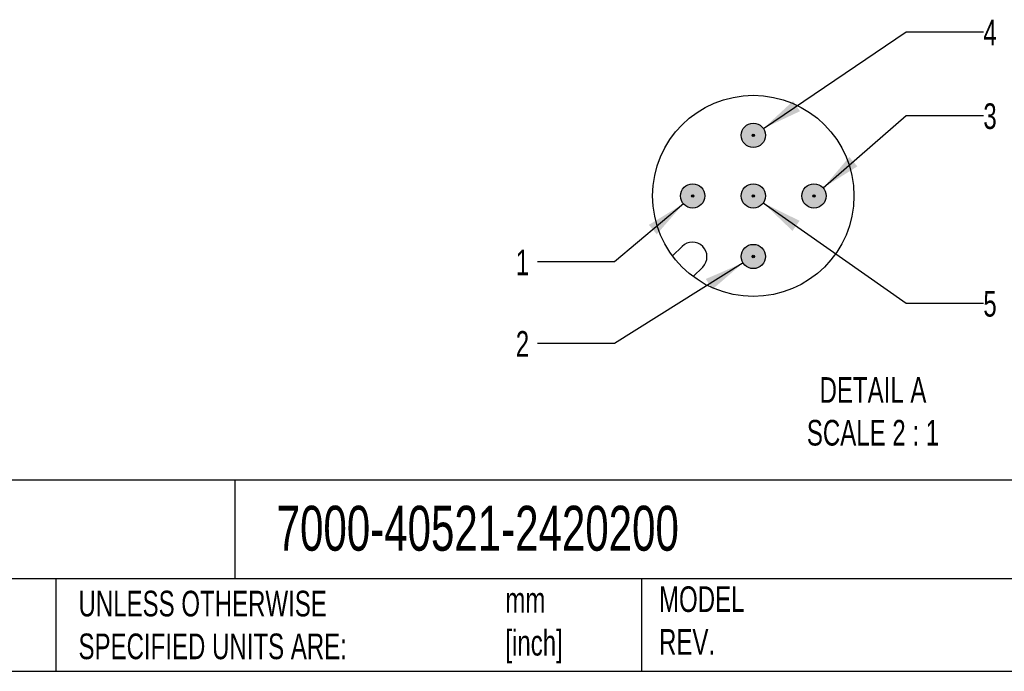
# Model space of a CAD drawing. Header units: millimetres. Extents: x 6 to 273, y 6 to 210.
# Tile 2 of 5: x 138 to 219, y 6 to 60. Entities that reach past the tile are written whole.
import ezdxf

# ---------------------------------------------------------------- set-up
doc = ezdxf.new("R2010")
doc.units = ezdxf.units.MM
doc.linetypes.add('SLD-Solid', pattern=[0])
doc.layers.add('DIMENSIONS', color=140, linetype='SLD-Solid', lineweight=25)
doc.layers.add('TEXT', color=140, linetype='SLD-Solid', lineweight=25)
doc.layers.add('HATCH', color=6, linetype='SLD-Solid')
doc.layers.add('SLD-DEFPOINTS', color=7, linetype='Continuous')
doc.styles.add('SLDTEXTSTYLE0', font='TXT', dxfattribs={"width": 0.7})
doc.dimstyles.new('SLDDIMSTYLE5', dxfattribs={"dimtxt": 2.158008, "dimasz": 3.302, "dimexe": 0, "dimexo": 0.0625, "dimgap": 0.539502, "dimtad": 0, "dimtih": 1, "dimtoh": 1, "dimdec": 1, "dimlfac": 0.5, "dimrnd": 1e-09, "dimzin": 12, "dimdsep": 46, "dimtxsty": 'SLDTEXTSTYLE0', "dimsah": 1, "dimcen": 0, "dimadec": 0, "dimazin": 3, "dimtfac": 1, "dimtdec": 1, "dimtofl": 0, "dimtmove": 0, "dimatfit": 3, "dimfxl": 0, "dimfrac": 2, "dimtolj": 1, "dimtzin": 12, "dimarcsym": 0})

# ---------------------------------------------------------------- blocks, each defined once
blk = doc.blocks.new('_D_13')
at = {"layer": 'DIMENSIONS'}
for p, q in [((192.746, 44.932), (187.07, 40.131)), ((187.07, 40.131), (180.72, 40.131))]:
    blk.add_line(p, q, dxfattribs=at)
blk.add_solid([(192.746, 44.932), (189.897, 43.188), (190.553, 42.412)], dxfattribs=at)
at = {"layer": 'DIMENSIONS', "insert": (178.925, 41.145), "char_height": 2.117, "attachment_point": 1, "style": 'SLDTEXTSTYLE0'}
blk.add_mtext('1', dxfattribs=at)
blk = doc.blocks.new('_D_14')
at = {"layer": 'DIMENSIONS'}
for p, q in [((197.662, 40.047), (187.07, 33.41)), ((187.07, 33.41), (180.72, 33.41))]:
    blk.add_line(p, q, dxfattribs=at)
blk.add_solid([(197.662, 40.047), (194.594, 38.724), (195.134, 37.864)], dxfattribs=at)
at = {"layer": 'DIMENSIONS', "insert": (178.925, 34.424), "char_height": 2.117, "attachment_point": 1, "style": 'SLDTEXTSTYLE0'}
blk.add_mtext('2', dxfattribs=at)
blk = doc.blocks.new('_D_15')
at = {"layer": 'DIMENSIONS'}
for p, q in [((204.264, 46.235), (211.126, 52.203)), ((211.126, 52.203), (217.476, 52.203))]:
    blk.add_line(p, q, dxfattribs=at)
blk.add_solid([(204.264, 46.235), (207.089, 48.018), (206.422, 48.785)], dxfattribs=at)
at = {"layer": 'DIMENSIONS', "insert": (217.476, 53.217), "char_height": 2.117, "attachment_point": 1, "style": 'SLDTEXTSTYLE0'}
blk.add_mtext('3', dxfattribs=at)
blk = doc.blocks.new('_D_16')
at = {"layer": 'DIMENSIONS'}
for p, q in [((199.338, 51.138), (211.126, 59.105)), ((211.126, 59.105), (217.476, 59.105))]:
    blk.add_line(p, q, dxfattribs=at)
blk.add_solid([(199.338, 51.138), (202.358, 52.566), (201.789, 53.408)], dxfattribs=at)
at = {"layer": 'DIMENSIONS', "insert": (217.476, 60.118), "char_height": 2.117, "attachment_point": 1, "style": 'SLDTEXTSTYLE0'}
blk.add_mtext('4', dxfattribs=at)
blk = doc.blocks.new('_D_17')
at = {"layer": 'DIMENSIONS'}
for p, q in [((199.328, 45.004), (211.126, 36.72)), ((211.126, 36.72), (217.476, 36.72))]:
    blk.add_line(p, q, dxfattribs=at)
blk.add_solid([(199.328, 45.004), (201.738, 42.691), (202.322, 43.522)], dxfattribs=at)
at = {"layer": 'DIMENSIONS', "insert": (217.476, 37.734), "char_height": 2.117, "attachment_point": 1, "style": 'SLDTEXTSTYLE0'}
blk.add_mtext('5', dxfattribs=at)

msp = doc.modelspace()

# ---------------------------------------------------------------- hatches: boundary and pattern name
at = {"layer": 'HATCH'}
h = msp.add_hatch(color=256, dxfattribs=at)
h.paths.add_polyline_path([(198.609, 50.578), (198.609, 50.584), (198.609, 50.589), (198.608, 50.594), (198.607, 50.599), (198.606, 50.605), (198.604, 50.61), (198.603, 50.615), (198.601, 50.62), (198.598, 50.624), (198.596, 50.629), (198.593, 50.634), (198.59, 50.638), (198.586, 50.642), (198.583, 50.646), (198.579, 50.65), (198.575, 50.654), (198.571, 50.657), (198.567, 50.66), (198.563, 50.663), (198.558, 50.666), (198.553, 50.668), (198.548, 50.67), (198.543, 50.672), (198.538, 50.674), (198.533, 50.675), (198.528, 50.677), (198.523, 50.677), (198.517, 50.678), (198.512, 50.678), (198.507, 50.678), (198.501, 50.678), (198.496, 50.677), (198.491, 50.677), (198.486, 50.675), (198.481, 50.674), (198.476, 50.672), (198.471, 50.67), (198.466, 50.668), (198.461, 50.666), (198.456, 50.663), (198.452, 50.66), (198.448, 50.657), (198.444, 50.654), (198.44, 50.65), (198.436, 50.646), (198.432, 50.642), (198.429, 50.638), (198.426, 50.634), (198.423, 50.629), (198.421, 50.624), (198.418, 50.62), (198.416, 50.615), (198.415, 50.61), (198.413, 50.605), (198.412, 50.599), (198.411, 50.594), (198.41, 50.589), (198.41, 50.584), (198.409, 50.578), (198.41, 50.573), (198.41, 50.568), (198.411, 50.562), (198.412, 50.557), (198.413, 50.552), (198.415, 50.547), (198.416, 50.542), (198.418, 50.537), (198.421, 50.532), (198.423, 50.528), (198.426, 50.523), (198.429, 50.519), (198.432, 50.514), (198.436, 50.51), (198.44, 50.507), (198.444, 50.503), (198.448, 50.5), (198.452, 50.496), (198.456, 50.494), (198.461, 50.491), (198.466, 50.488), (198.471, 50.486), (198.476, 50.484), (198.481, 50.483), (198.486, 50.481), (198.491, 50.48), (198.496, 50.479), (198.501, 50.479), (198.507, 50.478), (198.512, 50.478), (198.517, 50.479), (198.523, 50.479), (198.528, 50.48), (198.533, 50.481), (198.538, 50.483), (198.543, 50.484), (198.548, 50.486), (198.553, 50.488), (198.558, 50.491), (198.563, 50.494), (198.567, 50.496), (198.571, 50.5), (198.575, 50.503), (198.579, 50.507), (198.583, 50.51), (198.586, 50.514), (198.59, 50.519), (198.593, 50.523), (198.596, 50.528), (198.598, 50.532), (198.601, 50.537), (198.603, 50.542), (198.604, 50.547), (198.606, 50.552), (198.607, 50.557), (198.608, 50.562), (198.609, 50.568), (198.609, 50.573)], flags=0)
h.paths.add_polyline_path([(199.504, 50.472), (199.508, 50.525), (199.509, 50.578), (199.508, 50.632), (199.504, 50.685), (199.497, 50.737), (199.487, 50.79), (199.474, 50.841), (199.459, 50.892), (199.441, 50.942), (199.42, 50.992), (199.397, 51.039), (199.371, 51.086), (199.343, 51.131), (199.312, 51.175), (199.279, 51.217), (199.244, 51.257), (199.207, 51.295), (199.168, 51.331), (199.127, 51.365), (199.084, 51.397), (199.04, 51.426), (198.994, 51.453), (198.947, 51.478), (198.898, 51.5), (198.849, 51.519), (198.798, 51.536), (198.747, 51.55), (198.695, 51.561), (198.642, 51.569), (198.589, 51.575), (198.536, 51.578), (198.483, 51.578), (198.43, 51.575), (198.377, 51.569), (198.324, 51.561), (198.272, 51.55), (198.221, 51.536), (198.17, 51.519), (198.121, 51.5), (198.072, 51.478), (198.025, 51.453), (197.979, 51.426), (197.935, 51.397), (197.892, 51.365), (197.851, 51.331), (197.812, 51.295), (197.775, 51.257), (197.74, 51.217), (197.707, 51.175), (197.676, 51.131), (197.648, 51.086), (197.622, 51.039), (197.599, 50.992), (197.578, 50.942), (197.56, 50.892), (197.545, 50.841), (197.532, 50.79), (197.522, 50.737), (197.515, 50.685), (197.511, 50.632), (197.509, 50.578), (197.511, 50.525), (197.515, 50.472), (197.522, 50.419), (197.532, 50.367), (197.545, 50.315), (197.56, 50.264), (197.578, 50.214), (197.599, 50.165), (197.622, 50.117), (197.648, 50.071), (197.676, 50.026), (197.707, 49.982), (197.74, 49.94), (197.775, 49.9), (197.812, 49.862), (197.851, 49.826), (197.892, 49.792), (197.935, 49.76), (197.979, 49.731), (198.025, 49.704), (198.072, 49.679), (198.121, 49.657), (198.17, 49.638), (198.221, 49.621), (198.272, 49.607), (198.324, 49.596), (198.377, 49.587), (198.43, 49.582), (198.483, 49.579), (198.536, 49.579), (198.589, 49.582), (198.642, 49.587), (198.695, 49.596), (198.747, 49.607), (198.798, 49.621), (198.849, 49.638), (198.898, 49.657), (198.947, 49.679), (198.994, 49.704), (199.04, 49.731), (199.084, 49.76), (199.127, 49.792), (199.168, 49.826), (199.207, 49.862), (199.244, 49.9), (199.279, 49.94), (199.312, 49.982), (199.343, 50.026), (199.371, 50.071), (199.397, 50.117), (199.42, 50.165), (199.441, 50.214), (199.459, 50.264), (199.474, 50.315), (199.487, 50.367), (199.497, 50.419)], flags=0)
for points in [[(198.609, 50.568), (198.609, 50.573), (198.609, 50.578), (198.609, 50.584), (198.609, 50.589), (198.608, 50.594), (198.607, 50.599), (198.606, 50.605), (198.604, 50.61), (198.603, 50.615), (198.601, 50.62), (198.598, 50.624), (198.596, 50.629), (198.593, 50.634), (198.59, 50.638), (198.586, 50.642), (198.583, 50.646), (198.579, 50.65), (198.575, 50.654), (198.571, 50.657), (198.567, 50.66), (198.563, 50.663), (198.558, 50.666), (198.553, 50.668), (198.548, 50.67), (198.543, 50.672), (198.538, 50.674), (198.533, 50.675), (198.528, 50.677), (198.523, 50.677), (198.517, 50.678), (198.512, 50.678), (198.507, 50.678), (198.501, 50.678), (198.496, 50.677), (198.491, 50.677), (198.486, 50.675), (198.481, 50.674), (198.476, 50.672), (198.471, 50.67), (198.466, 50.668), (198.461, 50.666), (198.456, 50.663), (198.452, 50.66), (198.448, 50.657), (198.444, 50.654), (198.44, 50.65), (198.436, 50.646), (198.432, 50.642), (198.429, 50.638), (198.426, 50.634), (198.423, 50.629), (198.421, 50.624), (198.418, 50.62), (198.416, 50.615), (198.415, 50.61), (198.413, 50.605), (198.412, 50.599), (198.411, 50.594), (198.41, 50.589), (198.41, 50.584), (198.409, 50.578), (198.41, 50.573), (198.41, 50.568), (198.411, 50.562), (198.412, 50.557), (198.413, 50.552), (198.415, 50.547), (198.416, 50.542), (198.418, 50.537), (198.421, 50.532), (198.423, 50.528), (198.426, 50.523), (198.429, 50.519), (198.432, 50.514), (198.436, 50.51), (198.44, 50.507), (198.444, 50.503), (198.448, 50.5), (198.452, 50.496), (198.456, 50.494), (198.461, 50.491), (198.466, 50.488), (198.471, 50.486), (198.476, 50.484), (198.481, 50.483), (198.486, 50.481), (198.491, 50.48), (198.496, 50.479), (198.501, 50.479), (198.507, 50.478), (198.512, 50.478), (198.517, 50.479), (198.523, 50.479), (198.528, 50.48), (198.533, 50.481), (198.538, 50.483), (198.543, 50.484), (198.548, 50.486), (198.553, 50.488), (198.558, 50.491), (198.563, 50.494), (198.567, 50.496), (198.571, 50.5), (198.575, 50.503), (198.579, 50.507), (198.583, 50.51), (198.586, 50.514), (198.59, 50.519), (198.593, 50.523), (198.596, 50.528), (198.598, 50.532), (198.601, 50.537), (198.603, 50.542), (198.604, 50.547), (198.606, 50.552), (198.607, 50.557), (198.608, 50.562)], [(193.609, 45.568), (193.609, 45.573), (193.609, 45.578), (193.609, 45.584), (193.609, 45.589), (193.608, 45.594), (193.607, 45.599), (193.606, 45.605), (193.604, 45.61), (193.603, 45.615), (193.601, 45.62), (193.598, 45.624), (193.596, 45.629), (193.593, 45.634), (193.59, 45.638), (193.586, 45.642), (193.583, 45.646), (193.579, 45.65), (193.575, 45.654), (193.571, 45.657), (193.567, 45.66), (193.563, 45.663), (193.558, 45.666), (193.553, 45.668), (193.548, 45.67), (193.543, 45.672), (193.538, 45.674), (193.533, 45.675), (193.528, 45.677), (193.523, 45.677), (193.517, 45.678), (193.512, 45.678), (193.507, 45.678), (193.501, 45.678), (193.496, 45.677), (193.491, 45.677), (193.486, 45.675), (193.481, 45.674), (193.476, 45.672), (193.471, 45.67), (193.466, 45.668), (193.461, 45.666), (193.456, 45.663), (193.452, 45.66), (193.448, 45.657), (193.444, 45.654), (193.44, 45.65), (193.436, 45.646), (193.432, 45.642), (193.429, 45.638), (193.426, 45.634), (193.423, 45.629), (193.421, 45.624), (193.418, 45.62), (193.416, 45.615), (193.415, 45.61), (193.413, 45.605), (193.412, 45.599), (193.411, 45.594), (193.41, 45.589), (193.41, 45.584), (193.409, 45.578), (193.41, 45.573), (193.41, 45.568), (193.411, 45.562), (193.412, 45.557), (193.413, 45.552), (193.415, 45.547), (193.416, 45.542), (193.418, 45.537), (193.421, 45.532), (193.423, 45.528), (193.426, 45.523), (193.429, 45.519), (193.432, 45.514), (193.436, 45.51), (193.44, 45.507), (193.444, 45.503), (193.448, 45.5), (193.452, 45.496), (193.456, 45.494), (193.461, 45.491), (193.466, 45.488), (193.471, 45.486), (193.476, 45.484), (193.481, 45.483), (193.486, 45.481), (193.491, 45.48), (193.496, 45.479), (193.501, 45.479), (193.507, 45.478), (193.512, 45.478), (193.517, 45.479), (193.523, 45.479), (193.528, 45.48), (193.533, 45.481), (193.538, 45.483), (193.543, 45.484), (193.548, 45.486), (193.553, 45.488), (193.558, 45.491), (193.563, 45.494), (193.567, 45.496), (193.571, 45.5), (193.575, 45.503), (193.579, 45.507), (193.583, 45.51), (193.586, 45.514), (193.59, 45.519), (193.593, 45.523), (193.596, 45.528), (193.598, 45.532), (193.601, 45.537), (193.603, 45.542), (193.604, 45.547), (193.606, 45.552), (193.607, 45.557), (193.608, 45.562)], [(198.609, 45.568), (198.609, 45.573), (198.609, 45.578), (198.609, 45.584), (198.609, 45.589), (198.608, 45.594), (198.607, 45.599), (198.606, 45.605), (198.604, 45.61), (198.603, 45.615), (198.601, 45.62), (198.598, 45.624), (198.596, 45.629), (198.593, 45.634), (198.59, 45.638), (198.586, 45.642), (198.583, 45.646), (198.579, 45.65), (198.575, 45.654), (198.571, 45.657), (198.567, 45.66), (198.563, 45.663), (198.558, 45.666), (198.553, 45.668), (198.548, 45.67), (198.543, 45.672), (198.538, 45.674), (198.533, 45.675), (198.528, 45.677), (198.523, 45.677), (198.517, 45.678), (198.512, 45.678), (198.507, 45.678), (198.501, 45.678), (198.496, 45.677), (198.491, 45.677), (198.486, 45.675), (198.481, 45.674), (198.476, 45.672), (198.471, 45.67), (198.466, 45.668), (198.461, 45.666), (198.456, 45.663), (198.452, 45.66), (198.448, 45.657), (198.444, 45.654), (198.44, 45.65), (198.436, 45.646), (198.432, 45.642), (198.429, 45.638), (198.426, 45.634), (198.423, 45.629), (198.421, 45.624), (198.418, 45.62), (198.416, 45.615), (198.415, 45.61), (198.413, 45.605), (198.412, 45.599), (198.411, 45.594), (198.41, 45.589), (198.41, 45.584), (198.409, 45.578), (198.41, 45.573), (198.41, 45.568), (198.411, 45.562), (198.412, 45.557), (198.413, 45.552), (198.415, 45.547), (198.416, 45.542), (198.418, 45.537), (198.421, 45.532), (198.423, 45.528), (198.426, 45.523), (198.429, 45.519), (198.432, 45.514), (198.436, 45.51), (198.44, 45.507), (198.444, 45.503), (198.448, 45.5), (198.452, 45.496), (198.456, 45.494), (198.461, 45.491), (198.466, 45.488), (198.471, 45.486), (198.476, 45.484), (198.481, 45.483), (198.486, 45.481), (198.491, 45.48), (198.496, 45.479), (198.501, 45.479), (198.507, 45.478), (198.512, 45.478), (198.517, 45.479), (198.523, 45.479), (198.528, 45.48), (198.533, 45.481), (198.538, 45.483), (198.543, 45.484), (198.548, 45.486), (198.553, 45.488), (198.558, 45.491), (198.563, 45.494), (198.567, 45.496), (198.571, 45.5), (198.575, 45.503), (198.579, 45.507), (198.583, 45.51), (198.586, 45.514), (198.59, 45.519), (198.593, 45.523), (198.596, 45.528), (198.598, 45.532), (198.601, 45.537), (198.603, 45.542), (198.604, 45.547), (198.606, 45.552), (198.607, 45.557), (198.608, 45.562)], [(203.609, 45.568), (203.609, 45.573), (203.609, 45.578), (203.609, 45.584), (203.609, 45.589), (203.608, 45.594), (203.607, 45.599), (203.606, 45.605), (203.604, 45.61), (203.603, 45.615), (203.601, 45.62), (203.598, 45.624), (203.596, 45.629), (203.593, 45.634), (203.59, 45.638), (203.586, 45.642), (203.583, 45.646), (203.579, 45.65), (203.575, 45.654), (203.571, 45.657), (203.567, 45.66), (203.563, 45.663), (203.558, 45.666), (203.553, 45.668), (203.548, 45.67), (203.543, 45.672), (203.538, 45.674), (203.533, 45.675), (203.528, 45.677), (203.523, 45.677), (203.517, 45.678), (203.512, 45.678), (203.507, 45.678), (203.501, 45.678), (203.496, 45.677), (203.491, 45.677), (203.486, 45.675), (203.481, 45.674), (203.476, 45.672), (203.471, 45.67), (203.466, 45.668), (203.461, 45.666), (203.456, 45.663), (203.452, 45.66), (203.448, 45.657), (203.444, 45.654), (203.44, 45.65), (203.436, 45.646), (203.432, 45.642), (203.429, 45.638), (203.426, 45.634), (203.423, 45.629), (203.421, 45.624), (203.418, 45.62), (203.416, 45.615), (203.415, 45.61), (203.413, 45.605), (203.412, 45.599), (203.411, 45.594), (203.41, 45.589), (203.41, 45.584), (203.409, 45.578), (203.41, 45.573), (203.41, 45.568), (203.411, 45.562), (203.412, 45.557), (203.413, 45.552), (203.415, 45.547), (203.416, 45.542), (203.418, 45.537), (203.421, 45.532), (203.423, 45.528), (203.426, 45.523), (203.429, 45.519), (203.432, 45.514), (203.436, 45.51), (203.44, 45.507), (203.444, 45.503), (203.448, 45.5), (203.452, 45.496), (203.456, 45.494), (203.461, 45.491), (203.466, 45.488), (203.471, 45.486), (203.476, 45.484), (203.481, 45.483), (203.486, 45.481), (203.491, 45.48), (203.496, 45.479), (203.501, 45.479), (203.507, 45.478), (203.512, 45.478), (203.517, 45.479), (203.523, 45.479), (203.528, 45.48), (203.533, 45.481), (203.538, 45.483), (203.543, 45.484), (203.548, 45.486), (203.553, 45.488), (203.558, 45.491), (203.563, 45.494), (203.567, 45.496), (203.571, 45.5), (203.575, 45.503), (203.579, 45.507), (203.583, 45.51), (203.586, 45.514), (203.59, 45.519), (203.593, 45.523), (203.596, 45.528), (203.598, 45.532), (203.601, 45.537), (203.603, 45.542), (203.604, 45.547), (203.606, 45.552), (203.607, 45.557), (203.608, 45.562)], [(198.609, 40.568), (198.609, 40.573), (198.609, 40.578), (198.609, 40.584), (198.609, 40.589), (198.608, 40.594), (198.607, 40.599), (198.606, 40.605), (198.604, 40.61), (198.603, 40.615), (198.601, 40.62), (198.598, 40.624), (198.596, 40.629), (198.593, 40.634), (198.59, 40.638), (198.586, 40.642), (198.583, 40.646), (198.579, 40.65), (198.575, 40.654), (198.571, 40.657), (198.567, 40.66), (198.563, 40.663), (198.558, 40.666), (198.553, 40.668), (198.548, 40.67), (198.543, 40.672), (198.538, 40.674), (198.533, 40.675), (198.528, 40.677), (198.523, 40.677), (198.517, 40.678), (198.512, 40.678), (198.507, 40.678), (198.501, 40.678), (198.496, 40.677), (198.491, 40.677), (198.486, 40.675), (198.481, 40.674), (198.476, 40.672), (198.471, 40.67), (198.466, 40.668), (198.461, 40.666), (198.456, 40.663), (198.452, 40.66), (198.448, 40.657), (198.444, 40.654), (198.44, 40.65), (198.436, 40.646), (198.432, 40.642), (198.429, 40.638), (198.426, 40.634), (198.423, 40.629), (198.421, 40.624), (198.418, 40.62), (198.416, 40.615), (198.415, 40.61), (198.413, 40.605), (198.412, 40.599), (198.411, 40.594), (198.41, 40.589), (198.41, 40.584), (198.409, 40.578), (198.41, 40.573), (198.41, 40.568), (198.411, 40.562), (198.412, 40.557), (198.413, 40.552), (198.415, 40.547), (198.416, 40.542), (198.418, 40.537), (198.421, 40.532), (198.423, 40.528), (198.426, 40.523), (198.429, 40.519), (198.432, 40.514), (198.436, 40.51), (198.44, 40.507), (198.444, 40.503), (198.448, 40.5), (198.452, 40.496), (198.456, 40.494), (198.461, 40.491), (198.466, 40.488), (198.471, 40.486), (198.476, 40.484), (198.481, 40.483), (198.486, 40.481), (198.491, 40.48), (198.496, 40.479), (198.501, 40.479), (198.507, 40.478), (198.512, 40.478), (198.517, 40.479), (198.523, 40.479), (198.528, 40.48), (198.533, 40.481), (198.538, 40.483), (198.543, 40.484), (198.548, 40.486), (198.553, 40.488), (198.558, 40.491), (198.563, 40.494), (198.567, 40.496), (198.571, 40.5), (198.575, 40.503), (198.579, 40.507), (198.583, 40.51), (198.586, 40.514), (198.59, 40.519), (198.593, 40.523), (198.596, 40.528), (198.598, 40.532), (198.601, 40.537), (198.603, 40.542), (198.604, 40.547), (198.606, 40.552), (198.607, 40.557), (198.608, 40.562)]]:
    msp.add_hatch(color=256, dxfattribs=at).paths.add_polyline_path(points, flags=0)
h = msp.add_hatch(color=256, dxfattribs=at)
h.paths.add_polyline_path([(193.609, 45.578), (193.609, 45.584), (193.609, 45.589), (193.608, 45.594), (193.607, 45.599), (193.606, 45.605), (193.604, 45.61), (193.603, 45.615), (193.601, 45.62), (193.598, 45.624), (193.596, 45.629), (193.593, 45.634), (193.59, 45.638), (193.586, 45.642), (193.583, 45.646), (193.579, 45.65), (193.575, 45.654), (193.571, 45.657), (193.567, 45.66), (193.563, 45.663), (193.558, 45.666), (193.553, 45.668), (193.548, 45.67), (193.543, 45.672), (193.538, 45.674), (193.533, 45.675), (193.528, 45.677), (193.523, 45.677), (193.517, 45.678), (193.512, 45.678), (193.507, 45.678), (193.501, 45.678), (193.496, 45.677), (193.491, 45.677), (193.486, 45.675), (193.481, 45.674), (193.476, 45.672), (193.471, 45.67), (193.466, 45.668), (193.461, 45.666), (193.456, 45.663), (193.452, 45.66), (193.448, 45.657), (193.444, 45.654), (193.44, 45.65), (193.436, 45.646), (193.432, 45.642), (193.429, 45.638), (193.426, 45.634), (193.423, 45.629), (193.421, 45.624), (193.418, 45.62), (193.416, 45.615), (193.415, 45.61), (193.413, 45.605), (193.412, 45.599), (193.411, 45.594), (193.41, 45.589), (193.41, 45.584), (193.409, 45.578), (193.41, 45.573), (193.41, 45.568), (193.411, 45.562), (193.412, 45.557), (193.413, 45.552), (193.415, 45.547), (193.416, 45.542), (193.418, 45.537), (193.421, 45.532), (193.423, 45.528), (193.426, 45.523), (193.429, 45.519), (193.432, 45.514), (193.436, 45.51), (193.44, 45.507), (193.444, 45.503), (193.448, 45.5), (193.452, 45.496), (193.456, 45.494), (193.461, 45.491), (193.466, 45.488), (193.471, 45.486), (193.476, 45.484), (193.481, 45.483), (193.486, 45.481), (193.491, 45.48), (193.496, 45.479), (193.501, 45.479), (193.507, 45.478), (193.512, 45.478), (193.517, 45.479), (193.523, 45.479), (193.528, 45.48), (193.533, 45.481), (193.538, 45.483), (193.543, 45.484), (193.548, 45.486), (193.553, 45.488), (193.558, 45.491), (193.563, 45.494), (193.567, 45.496), (193.571, 45.5), (193.575, 45.503), (193.579, 45.507), (193.583, 45.51), (193.586, 45.514), (193.59, 45.519), (193.593, 45.523), (193.596, 45.528), (193.598, 45.532), (193.601, 45.537), (193.603, 45.542), (193.604, 45.547), (193.606, 45.552), (193.607, 45.557), (193.608, 45.562), (193.609, 45.568), (193.609, 45.573)], flags=0)
h.paths.add_polyline_path([(194.504, 45.472), (194.508, 45.525), (194.509, 45.578), (194.508, 45.632), (194.504, 45.685), (194.497, 45.737), (194.487, 45.79), (194.474, 45.841), (194.459, 45.892), (194.441, 45.942), (194.42, 45.992), (194.397, 46.039), (194.371, 46.086), (194.343, 46.131), (194.312, 46.175), (194.279, 46.217), (194.244, 46.257), (194.207, 46.295), (194.168, 46.331), (194.127, 46.365), (194.084, 46.397), (194.04, 46.426), (193.994, 46.453), (193.947, 46.478), (193.898, 46.5), (193.849, 46.519), (193.798, 46.536), (193.747, 46.55), (193.695, 46.561), (193.642, 46.569), (193.589, 46.575), (193.536, 46.578), (193.483, 46.578), (193.43, 46.575), (193.377, 46.569), (193.324, 46.561), (193.272, 46.55), (193.221, 46.536), (193.17, 46.519), (193.121, 46.5), (193.072, 46.478), (193.025, 46.453), (192.979, 46.426), (192.935, 46.397), (192.892, 46.365), (192.851, 46.331), (192.812, 46.295), (192.775, 46.257), (192.74, 46.217), (192.707, 46.175), (192.676, 46.131), (192.648, 46.086), (192.622, 46.039), (192.599, 45.992), (192.578, 45.942), (192.56, 45.892), (192.545, 45.841), (192.532, 45.79), (192.522, 45.737), (192.515, 45.685), (192.511, 45.632), (192.509, 45.578), (192.511, 45.525), (192.515, 45.472), (192.522, 45.419), (192.532, 45.367), (192.545, 45.315), (192.56, 45.264), (192.578, 45.214), (192.599, 45.165), (192.622, 45.117), (192.648, 45.071), (192.676, 45.026), (192.707, 44.982), (192.74, 44.94), (192.775, 44.9), (192.812, 44.862), (192.851, 44.826), (192.892, 44.792), (192.935, 44.76), (192.979, 44.731), (193.025, 44.704), (193.072, 44.679), (193.121, 44.657), (193.17, 44.638), (193.221, 44.621), (193.272, 44.607), (193.324, 44.596), (193.377, 44.587), (193.43, 44.582), (193.483, 44.579), (193.536, 44.579), (193.589, 44.582), (193.642, 44.587), (193.695, 44.596), (193.747, 44.607), (193.798, 44.621), (193.849, 44.638), (193.898, 44.657), (193.947, 44.679), (193.994, 44.704), (194.04, 44.731), (194.084, 44.76), (194.127, 44.792), (194.168, 44.826), (194.207, 44.862), (194.244, 44.9), (194.279, 44.94), (194.312, 44.982), (194.343, 45.026), (194.371, 45.071), (194.397, 45.117), (194.42, 45.165), (194.441, 45.214), (194.459, 45.264), (194.474, 45.315), (194.487, 45.367), (194.497, 45.419)], flags=0)
h = msp.add_hatch(color=256, dxfattribs=at)
h.paths.add_polyline_path([(198.609, 45.578), (198.609, 45.584), (198.609, 45.589), (198.608, 45.594), (198.607, 45.599), (198.606, 45.605), (198.604, 45.61), (198.603, 45.615), (198.601, 45.62), (198.598, 45.624), (198.596, 45.629), (198.593, 45.634), (198.59, 45.638), (198.586, 45.642), (198.583, 45.646), (198.579, 45.65), (198.575, 45.654), (198.571, 45.657), (198.567, 45.66), (198.563, 45.663), (198.558, 45.666), (198.553, 45.668), (198.548, 45.67), (198.543, 45.672), (198.538, 45.674), (198.533, 45.675), (198.528, 45.677), (198.523, 45.677), (198.517, 45.678), (198.512, 45.678), (198.507, 45.678), (198.501, 45.678), (198.496, 45.677), (198.491, 45.677), (198.486, 45.675), (198.481, 45.674), (198.476, 45.672), (198.471, 45.67), (198.466, 45.668), (198.461, 45.666), (198.456, 45.663), (198.452, 45.66), (198.448, 45.657), (198.444, 45.654), (198.44, 45.65), (198.436, 45.646), (198.432, 45.642), (198.429, 45.638), (198.426, 45.634), (198.423, 45.629), (198.421, 45.624), (198.418, 45.62), (198.416, 45.615), (198.415, 45.61), (198.413, 45.605), (198.412, 45.599), (198.411, 45.594), (198.41, 45.589), (198.41, 45.584), (198.409, 45.578), (198.41, 45.573), (198.41, 45.568), (198.411, 45.562), (198.412, 45.557), (198.413, 45.552), (198.415, 45.547), (198.416, 45.542), (198.418, 45.537), (198.421, 45.532), (198.423, 45.528), (198.426, 45.523), (198.429, 45.519), (198.432, 45.514), (198.436, 45.51), (198.44, 45.507), (198.444, 45.503), (198.448, 45.5), (198.452, 45.496), (198.456, 45.494), (198.461, 45.491), (198.466, 45.488), (198.471, 45.486), (198.476, 45.484), (198.481, 45.483), (198.486, 45.481), (198.491, 45.48), (198.496, 45.479), (198.501, 45.479), (198.507, 45.478), (198.512, 45.478), (198.517, 45.479), (198.523, 45.479), (198.528, 45.48), (198.533, 45.481), (198.538, 45.483), (198.543, 45.484), (198.548, 45.486), (198.553, 45.488), (198.558, 45.491), (198.563, 45.494), (198.567, 45.496), (198.571, 45.5), (198.575, 45.503), (198.579, 45.507), (198.583, 45.51), (198.586, 45.514), (198.59, 45.519), (198.593, 45.523), (198.596, 45.528), (198.598, 45.532), (198.601, 45.537), (198.603, 45.542), (198.604, 45.547), (198.606, 45.552), (198.607, 45.557), (198.608, 45.562), (198.609, 45.568), (198.609, 45.573)], flags=0)
h.paths.add_polyline_path([(199.504, 45.472), (199.508, 45.525), (199.509, 45.578), (199.508, 45.632), (199.504, 45.685), (199.497, 45.737), (199.487, 45.79), (199.474, 45.841), (199.459, 45.892), (199.441, 45.942), (199.42, 45.992), (199.397, 46.039), (199.371, 46.086), (199.343, 46.131), (199.312, 46.175), (199.279, 46.217), (199.244, 46.257), (199.207, 46.295), (199.168, 46.331), (199.127, 46.365), (199.084, 46.397), (199.04, 46.426), (198.994, 46.453), (198.947, 46.478), (198.898, 46.5), (198.849, 46.519), (198.798, 46.536), (198.747, 46.55), (198.695, 46.561), (198.642, 46.569), (198.589, 46.575), (198.536, 46.578), (198.483, 46.578), (198.43, 46.575), (198.377, 46.569), (198.324, 46.561), (198.272, 46.55), (198.221, 46.536), (198.17, 46.519), (198.121, 46.5), (198.072, 46.478), (198.025, 46.453), (197.979, 46.426), (197.935, 46.397), (197.892, 46.365), (197.851, 46.331), (197.812, 46.295), (197.775, 46.257), (197.74, 46.217), (197.707, 46.175), (197.676, 46.131), (197.648, 46.086), (197.622, 46.039), (197.599, 45.992), (197.578, 45.942), (197.56, 45.892), (197.545, 45.841), (197.532, 45.79), (197.522, 45.737), (197.515, 45.685), (197.511, 45.632), (197.509, 45.578), (197.511, 45.525), (197.515, 45.472), (197.522, 45.419), (197.532, 45.367), (197.545, 45.315), (197.56, 45.264), (197.578, 45.214), (197.599, 45.165), (197.622, 45.117), (197.648, 45.071), (197.676, 45.026), (197.707, 44.982), (197.74, 44.94), (197.775, 44.9), (197.812, 44.862), (197.851, 44.826), (197.892, 44.792), (197.935, 44.76), (197.979, 44.731), (198.025, 44.704), (198.072, 44.679), (198.121, 44.657), (198.17, 44.638), (198.221, 44.621), (198.272, 44.607), (198.324, 44.596), (198.377, 44.587), (198.43, 44.582), (198.483, 44.579), (198.536, 44.579), (198.589, 44.582), (198.642, 44.587), (198.695, 44.596), (198.747, 44.607), (198.798, 44.621), (198.849, 44.638), (198.898, 44.657), (198.947, 44.679), (198.994, 44.704), (199.04, 44.731), (199.084, 44.76), (199.127, 44.792), (199.168, 44.826), (199.207, 44.862), (199.244, 44.9), (199.279, 44.94), (199.312, 44.982), (199.343, 45.026), (199.371, 45.071), (199.397, 45.117), (199.42, 45.165), (199.441, 45.214), (199.459, 45.264), (199.474, 45.315), (199.487, 45.367), (199.497, 45.419)], flags=0)
h = msp.add_hatch(color=256, dxfattribs=at)
h.paths.add_polyline_path([(203.609, 45.578), (203.609, 45.584), (203.609, 45.589), (203.608, 45.594), (203.607, 45.599), (203.606, 45.605), (203.604, 45.61), (203.603, 45.615), (203.601, 45.62), (203.598, 45.624), (203.596, 45.629), (203.593, 45.634), (203.59, 45.638), (203.586, 45.642), (203.583, 45.646), (203.579, 45.65), (203.575, 45.654), (203.571, 45.657), (203.567, 45.66), (203.563, 45.663), (203.558, 45.666), (203.553, 45.668), (203.548, 45.67), (203.543, 45.672), (203.538, 45.674), (203.533, 45.675), (203.528, 45.677), (203.523, 45.677), (203.517, 45.678), (203.512, 45.678), (203.507, 45.678), (203.501, 45.678), (203.496, 45.677), (203.491, 45.677), (203.486, 45.675), (203.481, 45.674), (203.476, 45.672), (203.471, 45.67), (203.466, 45.668), (203.461, 45.666), (203.456, 45.663), (203.452, 45.66), (203.448, 45.657), (203.444, 45.654), (203.44, 45.65), (203.436, 45.646), (203.432, 45.642), (203.429, 45.638), (203.426, 45.634), (203.423, 45.629), (203.421, 45.624), (203.418, 45.62), (203.416, 45.615), (203.415, 45.61), (203.413, 45.605), (203.412, 45.599), (203.411, 45.594), (203.41, 45.589), (203.41, 45.584), (203.409, 45.578), (203.41, 45.573), (203.41, 45.568), (203.411, 45.562), (203.412, 45.557), (203.413, 45.552), (203.415, 45.547), (203.416, 45.542), (203.418, 45.537), (203.421, 45.532), (203.423, 45.528), (203.426, 45.523), (203.429, 45.519), (203.432, 45.514), (203.436, 45.51), (203.44, 45.507), (203.444, 45.503), (203.448, 45.5), (203.452, 45.496), (203.456, 45.494), (203.461, 45.491), (203.466, 45.488), (203.471, 45.486), (203.476, 45.484), (203.481, 45.483), (203.486, 45.481), (203.491, 45.48), (203.496, 45.479), (203.501, 45.479), (203.507, 45.478), (203.512, 45.478), (203.517, 45.479), (203.523, 45.479), (203.528, 45.48), (203.533, 45.481), (203.538, 45.483), (203.543, 45.484), (203.548, 45.486), (203.553, 45.488), (203.558, 45.491), (203.563, 45.494), (203.567, 45.496), (203.571, 45.5), (203.575, 45.503), (203.579, 45.507), (203.583, 45.51), (203.586, 45.514), (203.59, 45.519), (203.593, 45.523), (203.596, 45.528), (203.598, 45.532), (203.601, 45.537), (203.603, 45.542), (203.604, 45.547), (203.606, 45.552), (203.607, 45.557), (203.608, 45.562), (203.609, 45.568), (203.609, 45.573)], flags=0)
h.paths.add_polyline_path([(204.504, 45.472), (204.508, 45.525), (204.509, 45.578), (204.508, 45.632), (204.504, 45.685), (204.497, 45.737), (204.487, 45.79), (204.474, 45.841), (204.459, 45.892), (204.441, 45.942), (204.42, 45.992), (204.397, 46.039), (204.371, 46.086), (204.343, 46.131), (204.312, 46.175), (204.279, 46.217), (204.244, 46.257), (204.207, 46.295), (204.168, 46.331), (204.127, 46.365), (204.084, 46.397), (204.04, 46.426), (203.994, 46.453), (203.947, 46.478), (203.898, 46.5), (203.849, 46.519), (203.798, 46.536), (203.747, 46.55), (203.695, 46.561), (203.642, 46.569), (203.589, 46.575), (203.536, 46.578), (203.483, 46.578), (203.43, 46.575), (203.377, 46.569), (203.324, 46.561), (203.272, 46.55), (203.221, 46.536), (203.17, 46.519), (203.121, 46.5), (203.072, 46.478), (203.025, 46.453), (202.979, 46.426), (202.935, 46.397), (202.892, 46.365), (202.851, 46.331), (202.812, 46.295), (202.775, 46.257), (202.74, 46.217), (202.707, 46.175), (202.676, 46.131), (202.648, 46.086), (202.622, 46.039), (202.599, 45.992), (202.578, 45.942), (202.56, 45.892), (202.545, 45.841), (202.532, 45.79), (202.522, 45.737), (202.515, 45.685), (202.511, 45.632), (202.509, 45.578), (202.511, 45.525), (202.515, 45.472), (202.522, 45.419), (202.532, 45.367), (202.545, 45.315), (202.56, 45.264), (202.578, 45.214), (202.599, 45.165), (202.622, 45.117), (202.648, 45.071), (202.676, 45.026), (202.707, 44.982), (202.74, 44.94), (202.775, 44.9), (202.812, 44.862), (202.851, 44.826), (202.892, 44.792), (202.935, 44.76), (202.979, 44.731), (203.025, 44.704), (203.072, 44.679), (203.121, 44.657), (203.17, 44.638), (203.221, 44.621), (203.272, 44.607), (203.324, 44.596), (203.377, 44.587), (203.43, 44.582), (203.483, 44.579), (203.536, 44.579), (203.589, 44.582), (203.642, 44.587), (203.695, 44.596), (203.747, 44.607), (203.798, 44.621), (203.849, 44.638), (203.898, 44.657), (203.947, 44.679), (203.994, 44.704), (204.04, 44.731), (204.084, 44.76), (204.127, 44.792), (204.168, 44.826), (204.207, 44.862), (204.244, 44.9), (204.279, 44.94), (204.312, 44.982), (204.343, 45.026), (204.371, 45.071), (204.397, 45.117), (204.42, 45.165), (204.441, 45.214), (204.459, 45.264), (204.474, 45.315), (204.487, 45.367), (204.497, 45.419)], flags=0)
h = msp.add_hatch(color=256, dxfattribs=at)
h.paths.add_polyline_path([(198.609, 40.578), (198.609, 40.584), (198.609, 40.589), (198.608, 40.594), (198.607, 40.599), (198.606, 40.605), (198.604, 40.61), (198.603, 40.615), (198.601, 40.62), (198.598, 40.624), (198.596, 40.629), (198.593, 40.634), (198.59, 40.638), (198.586, 40.642), (198.583, 40.646), (198.579, 40.65), (198.575, 40.654), (198.571, 40.657), (198.567, 40.66), (198.563, 40.663), (198.558, 40.666), (198.553, 40.668), (198.548, 40.67), (198.543, 40.672), (198.538, 40.674), (198.533, 40.675), (198.528, 40.677), (198.523, 40.677), (198.517, 40.678), (198.512, 40.678), (198.507, 40.678), (198.501, 40.678), (198.496, 40.677), (198.491, 40.677), (198.486, 40.675), (198.481, 40.674), (198.476, 40.672), (198.471, 40.67), (198.466, 40.668), (198.461, 40.666), (198.456, 40.663), (198.452, 40.66), (198.448, 40.657), (198.444, 40.654), (198.44, 40.65), (198.436, 40.646), (198.432, 40.642), (198.429, 40.638), (198.426, 40.634), (198.423, 40.629), (198.421, 40.624), (198.418, 40.62), (198.416, 40.615), (198.415, 40.61), (198.413, 40.605), (198.412, 40.599), (198.411, 40.594), (198.41, 40.589), (198.41, 40.584), (198.409, 40.578), (198.41, 40.573), (198.41, 40.568), (198.411, 40.562), (198.412, 40.557), (198.413, 40.552), (198.415, 40.547), (198.416, 40.542), (198.418, 40.537), (198.421, 40.532), (198.423, 40.528), (198.426, 40.523), (198.429, 40.519), (198.432, 40.514), (198.436, 40.51), (198.44, 40.507), (198.444, 40.503), (198.448, 40.5), (198.452, 40.496), (198.456, 40.494), (198.461, 40.491), (198.466, 40.488), (198.471, 40.486), (198.476, 40.484), (198.481, 40.483), (198.486, 40.481), (198.491, 40.48), (198.496, 40.479), (198.501, 40.479), (198.507, 40.478), (198.512, 40.478), (198.517, 40.479), (198.523, 40.479), (198.528, 40.48), (198.533, 40.481), (198.538, 40.483), (198.543, 40.484), (198.548, 40.486), (198.553, 40.488), (198.558, 40.491), (198.563, 40.494), (198.567, 40.496), (198.571, 40.5), (198.575, 40.503), (198.579, 40.507), (198.583, 40.51), (198.586, 40.514), (198.59, 40.519), (198.593, 40.523), (198.596, 40.528), (198.598, 40.532), (198.601, 40.537), (198.603, 40.542), (198.604, 40.547), (198.606, 40.552), (198.607, 40.557), (198.608, 40.562), (198.609, 40.568), (198.609, 40.573)], flags=0)
h.paths.add_polyline_path([(199.504, 40.472), (199.508, 40.525), (199.509, 40.578), (199.508, 40.632), (199.504, 40.685), (199.497, 40.737), (199.487, 40.79), (199.474, 40.841), (199.459, 40.892), (199.441, 40.942), (199.42, 40.992), (199.397, 41.039), (199.371, 41.086), (199.343, 41.131), (199.312, 41.175), (199.279, 41.217), (199.244, 41.257), (199.207, 41.295), (199.168, 41.331), (199.127, 41.365), (199.084, 41.397), (199.04, 41.426), (198.994, 41.453), (198.947, 41.478), (198.898, 41.5), (198.849, 41.519), (198.798, 41.536), (198.747, 41.55), (198.695, 41.561), (198.642, 41.569), (198.589, 41.575), (198.536, 41.578), (198.483, 41.578), (198.43, 41.575), (198.377, 41.569), (198.324, 41.561), (198.272, 41.55), (198.221, 41.536), (198.17, 41.519), (198.121, 41.5), (198.072, 41.478), (198.025, 41.453), (197.979, 41.426), (197.935, 41.397), (197.892, 41.365), (197.851, 41.331), (197.812, 41.295), (197.775, 41.257), (197.74, 41.217), (197.707, 41.175), (197.676, 41.131), (197.648, 41.086), (197.622, 41.039), (197.599, 40.992), (197.578, 40.942), (197.56, 40.892), (197.545, 40.841), (197.532, 40.79), (197.522, 40.737), (197.515, 40.685), (197.511, 40.632), (197.509, 40.578), (197.511, 40.525), (197.515, 40.472), (197.522, 40.419), (197.532, 40.367), (197.545, 40.315), (197.56, 40.264), (197.578, 40.214), (197.599, 40.165), (197.622, 40.117), (197.648, 40.071), (197.676, 40.026), (197.707, 39.982), (197.74, 39.94), (197.775, 39.9), (197.812, 39.862), (197.851, 39.826), (197.892, 39.792), (197.935, 39.76), (197.979, 39.731), (198.025, 39.704), (198.072, 39.679), (198.121, 39.657), (198.17, 39.638), (198.221, 39.621), (198.272, 39.607), (198.324, 39.596), (198.377, 39.587), (198.43, 39.582), (198.483, 39.579), (198.536, 39.579), (198.589, 39.582), (198.642, 39.587), (198.695, 39.596), (198.747, 39.607), (198.798, 39.621), (198.849, 39.638), (198.898, 39.657), (198.947, 39.679), (198.994, 39.704), (199.04, 39.731), (199.084, 39.76), (199.127, 39.792), (199.168, 39.826), (199.207, 39.862), (199.244, 39.9), (199.279, 39.94), (199.312, 39.982), (199.343, 40.026), (199.371, 40.071), (199.397, 40.117), (199.42, 40.165), (199.441, 40.214), (199.459, 40.264), (199.474, 40.315), (199.487, 40.367), (199.497, 40.419)], flags=0)

# ---------------------------------------------------------------- linework, layer by layer
for p, q in [((191.854, 40.62), (192.64, 41.406)), ((194.338, 39.709), (193.551, 38.922))]:
    msp.add_line(p, q)
for centre, radius in [((198.509, 45.578), 8.3), ((198.509, 50.578), 1), ((198.509, 50.578), 0.1), ((193.509, 45.578), 1), ((198.509, 45.578), 1), ((203.509, 45.578), 1), ((193.509, 45.578), 0.1), ((198.509, 45.578), 0.1), ((203.509, 45.578), 0.1), ((198.509, 40.578), 1), ((198.509, 40.578), 0.1)]:
    msp.add_circle(centre, radius)
msp.add_arc((193.489, 40.558), 1.2, 315, 135)
at = {"layer": 'SLD-DEFPOINTS'}
msp.add_circle((198.509, 45.578), 8.3, dxfattribs=at)
at = {"layer": 'TEXT'}
for p, q in [((273.05, 22.126), (6.35, 22.126)), ((155.759, 22.126), (155.759, 13.97)), ((273.05, 13.97), (6.35, 13.97)), ((140.998, 13.97), (140.998, 6.35)), ((189.301, 13.97), (189.301, 6.35)), ((6.35, 6.35), (273.05, 6.35))]:
    msp.add_line(p, q, dxfattribs=at)

# ---------------------------------------------------------------- texts
at = {"layer": 'TEXT', "style": 'SLDTEXTSTYLE0'}
for s, insert, char_height, attachment_point in [('DETAIL A^JSCALE 2 : 1', (208.376, 30.623), 2.11667, 2), ('7000-40521-2420200', (159.208, 20.006), 3.70417, 1), ('UNLESS OTHERWISE ^JSPECIFIED UNITS ARE:', (142.869, 12.997), 2.11667, 1), ('MODEL ^JREV.', (190.734, 13.364), 2.11667, 1), ('mm^J[inch]', (178.064, 13.297), 2.1167, 1)]:
    msp.add_mtext(s, dxfattribs=dict(at, insert=insert, char_height=char_height, attachment_point=attachment_point))

# ---------------------------------------------------------------- dimensions: what is measured, and where the dimension line sits
at = {"layer": 'DIMENSIONS'}
for p1, p2, text, picture, middle in [((197.681, 50.018), (199.338, 51.138), '4', '_D_16', (218.373, 59.105)), ((202.755, 44.922), (204.264, 46.235), '3', '_D_15', (218.373, 52.203)), ((194.273, 46.224), (192.746, 44.932), '1', '_D_13', (179.823, 40.131)), ((197.691, 46.153), (199.328, 45.004), '5', '_D_17', (218.373, 36.72)), ((199.357, 41.109), (197.662, 40.047), '2', '_D_14', (179.823, 33.41))]:
    dim = msp.add_diameter_dim_2p(p1=p1, p2=p2, text=text, dimstyle='SLDDIMSTYLE5', override={"dimpost": '<>'}, dxfattribs=at)
    dim.commit()
    dim.dimension.update_dxf_attribs({"geometry": picture, "text_midpoint": middle, "dimtype": 163})

doc.saveas('drawing.dxf')
